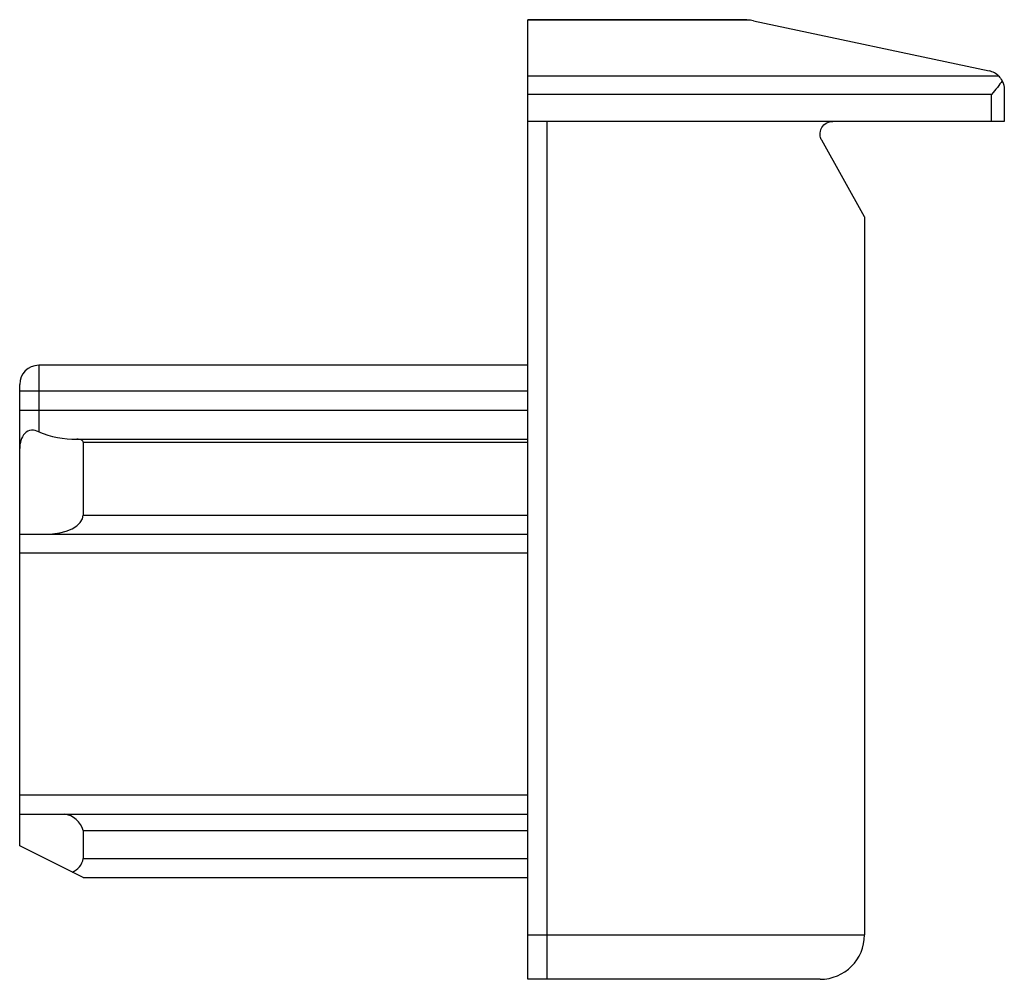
# Paper-space layout '_Rechts' of a CAD drawing. Header units: millimetres. Extents: x -8 to 7.5, y 0 to 15.1.
import ezdxf

# ---------------------------------------------------------------- set-up
doc = ezdxf.new("R2010")
doc.units = ezdxf.units.MM

psp = doc.layouts.new('_Rechts')

# ---------------------------------------------------------------- linework, layer by layer
at = {"color": 7, "linetype": 'Continuous', "lineweight": 25}
for p, q in [((3.384, 15.1), (0, 15.1)), ((0, 0), (0, 15.1)), ((3.502, 15.091), (0, 15.091)), ((3.55, 15.083), (7.262, 14.293)), ((7.413, 14.211), (0, 14.211)), ((7.5, 14), (7.5, 13.5)), ((7.3, 13.924), (0, 13.924)), ((7.3, 13.5), (7.3, 13.924)), ((7.5, 13.5), (0, 13.5)), ((0.3, 13.5), (0.3, 0)), ((5.3, 12), (4.626, 13.202)), ((5.3, 12), (5.3, 0.7)), ((0, 9.662), (-7.7, 9.662)), ((-7.7, 9.662), (-7.7, 8.615)), ((-8, 2.1), (-8, 9.362)), ((-8, 9.262), (0, 9.262)), ((0, 8.95), (-8, 8.95)), ((-7.1, 8.5), (0, 8.5)), ((-7, 8.45), (-7, 7.303)), ((-7, 8.45), (0, 8.45)), ((-7, 7.303), (0, 7.303)), ((-8, 7.003), (0, 7.003)), ((0, 6.703), (-8, 6.703)), ((0, 2.9), (-8, 2.9)), ((-8, 2.6), (0, 2.6)), ((-7, 2.34), (0, 2.34)), ((-7, 2.34), (-7, 1.9)), ((-7, 1.6), (-8, 2.1)), ((-7, 1.9), (0, 1.9)), ((-7, 1.6), (0, 1.6)), ((0, 0.7), (5.3, 0.7)), ((4.6, 0), (0, 0)), ((3.8, 0.001), (3.8, 0))]:
    psp.add_line(p, q, dxfattribs=at)
at = {"color": 7, "linetype": 'Continuous', "lineweight": 25, "flags": 128}
for points in [[(-7, 8.45), (-7.002, 8.46), (-7.008, 8.469), (-7.017, 8.478), (-7.029, 8.485), (-7.044, 8.492), (-7.062, 8.496), (-7.08, 8.499), (-7.1, 8.5)], [(-7.6, 7.003), (-7.483, 7.009), (-7.37, 7.026), (-7.267, 7.053), (-7.176, 7.091), (-7.101, 7.136), (-7.046, 7.188), (-7.012, 7.244), (-7, 7.303)]]:
    psp.add_lwpolyline(points, dxfattribs=at)
at = {"color": 7, "linetype": 'Continuous', "lineweight": 25}
for centre, radius, start, end in [((3.384, 14.3), 0.8, 78, 81.5234), ((7.2, 14), 0.3, 44.6923, 78), ((-7.7, 9.362), 0.3, 90, 180), ((-7.124, 10.004), 1.504, 247.4713, 270.9041), ((-7.338, 2.253), 0.349, 14.4258, 83.7874), ((-7.263, 1.939), 0.266, 289.1377, 351.5838), ((4.6, 0.7), 0.7, 270, 0)]:
    psp.add_arc(centre, radius, start, end, dxfattribs=at)
for points, knots in [([(3.502, 15.091), (3.464, 15.097), (3.426, 15.1), (3.389, 15.1), (3.387, 15.1), (3.385, 15.1), (3.384, 15.1)], [0, 0, 0, 0, 0.0001262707, 0.0001262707, 0.0001262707, 0.0001319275, 0.0001319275, 0.0001319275, 0.0001319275]), ([(4.626, 13.202), (4.616, 13.22), (4.607, 13.241), (4.599, 13.289), (4.599, 13.317), (4.614, 13.389), (4.638, 13.421), (4.706, 13.488), (4.755, 13.5), (4.8, 13.5)], [0, 0, 0, 0, 0.125, 0.125, 0.25, 0.25, 0.5, 0.5, 1, 1, 1, 1]), ([(-7.7, 8.615), (-7.737, 8.631), (-7.775, 8.643), (-7.853, 8.638), (-7.892, 8.62), (-7.948, 8.559), (-7.968, 8.52), (-7.994, 8.437), (-8, 8.394), (-8, 8.35)], [0, 0, 0, 0, 0.25, 0.25, 0.5, 0.5, 0.75, 0.75, 1, 1, 1, 1])]:
    psp.add_open_spline(points, degree=3, knots=knots, dxfattribs=at)
for points in [[(7.467, 14.138), (7.425, 14.075), (7.361, 13.999), (7.3, 13.924)], [(7.413, 14.211), (7.428, 14.196), (7.449, 14.171), (7.467, 14.138)], [(7.467, 14.138), (7.49, 14.093), (7.5, 14.046), (7.5, 14)], [(3.8, 0.001), (3.794, 0), (3.781, 0), (3.769, 0), (3.762, 0)]]:
    psp.add_open_spline(points, degree=3, dxfattribs=at)

doc.saveas('drawing.dxf')
